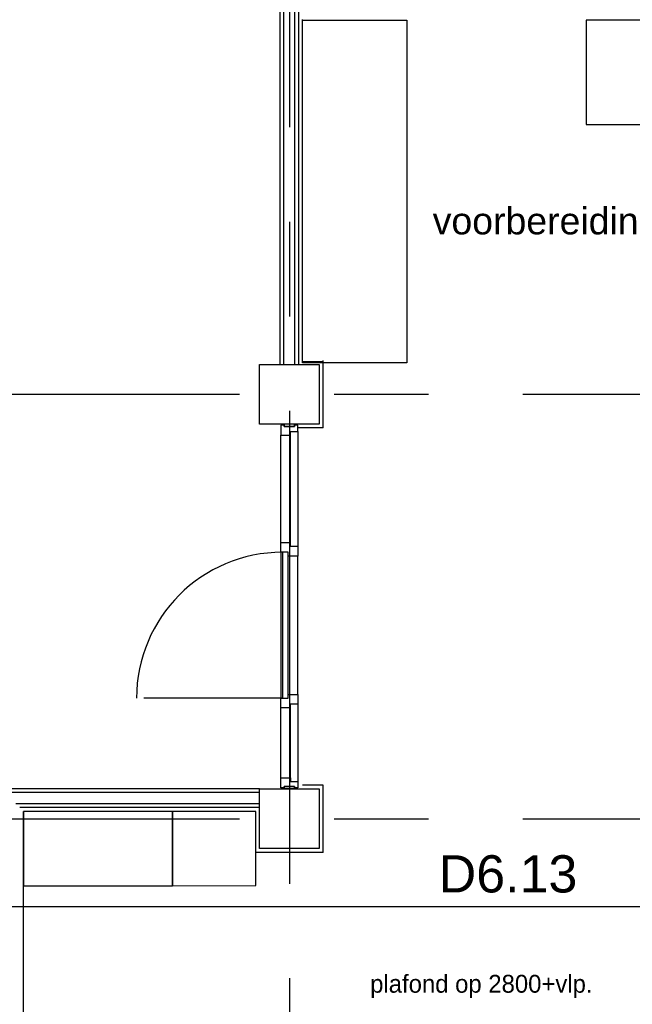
# Model space of a CAD drawing. Header units: millimetres. Extents: x -3528 to 122235, y -25886 to 25397.
# Tile 11 of 22: x 106937 to 111055, y -15156 to -8545. Entities that reach past the tile are written whole.
import ezdxf
from ezdxf.enums import TextEntityAlignment as Align

# ---------------------------------------------------------------- set-up
doc = ezdxf.new("R2010")
doc.units = ezdxf.units.MM
doc.header["$LTSCALE"] = 100
doc.header["$MEASUREMENT"] = 0
doc.linetypes.add('CENTER', pattern=[50.8, 31.75, -6.35, 6.35, -6.35])
doc.layers.get('0').update_dxf_attribs({"linetype": 'CONTINUOUS'})
for name, color, linetype in [('AL22----_BINNENWAND', 2, 'CONTINUOUS'), ('AL28----_CONSTRUCTIES', 4, 'CONTINUOUS'), ('AL32----_BINNENKOZIJN', 1, 'CONTINUOUS'), ('AL42----_TEGELWERK', 8, 'CONTINUOUS'), ('AL45----_PLAFONDHOOGTES', 1, 'CONTINUOUS'), ('AL72----_GEBRUIKERSVOORZIENINGEN', 1, 'CONTINUOUS'), ('AL73----_KEUKENINRICHTING', 1, 'CONTINUOUS'), ('BL$7----_DOORSNEDE', 8, 'CONTINUOUS'), ('BL$7----_STRAMIEN', 8, 'CONTINUOUS'), ('BL$8----_RUIMTENUMMER', 2, 'CONTINUOUS')]:
    doc.layers.add(name, color=color, linetype=linetype)
doc.styles.add('00_100', font='B-GBP.shx', dxfattribs={"height": 120})
doc.styles.add('B-01', font='b-gbp')
doc.styles.get("Standard").update_dxf_attribs({"font": 'arial.ttf'})

# ---------------------------------------------------------------- blocks, each defined once
blk = doc.blocks.new('MERK41')
at = {"color": 0, "linetype": 'ByBlock', "lineweight": -2}
for p, q in [((114, 2394), (114, 1620)), ((0, 1645), (0, 2369)), ((63.9, 1645), (64, 2369)), ((0, 1582), (0, 1645)), ((63.9, 1645), (0, 1645)), ((63.9, 1620), (63.9, 1645)), ((114, 1620), (63.9, 1620)), ((114, 1620), (114, 1557)), ((50, 1582), (0, 1582)), ((50, 1557), (50, 1582)), ((114, 1557), (50, 1557)), ((10, 602), (-920, 602)), ((0, 602), (50, 602)), ((0, 539), (0, 602)), ((50, 627), (114, 627)), ((50, 602), (50, 627)), ((114, 627), (114, 564)), ((0, 539), (63.9, 539)), ((0, 67), (0, 539)), ((63.9, 564), (114, 564)), ((63.9, 539), (63.9, 564)), ((64, 67), (63.9, 539)), ((114, 564), (114, 42))]:
    blk.add_line(p, q, dxfattribs=at)
for points in [[(0, 2436), (0, 2369), (64, 2369), (64, 2394), (114, 2394), (114, 2436), (91.1, 2436), (91, 2426), (23, 2426), (23, 2436)], [(0, 2436), (0, 2369), (64, 2369), (64, 2394), (114, 2394), (114, 2436), (91.1, 2436), (91, 2426), (23, 2426), (23, 2436)], [(0, 2436), (0, 2369), (64, 2369), (64, 2394), (114, 2394), (114, 2436), (91.1, 2436), (91, 2426), (23, 2426), (23, 2436)], [(0, 2436), (0, 2369), (64, 2369), (64, 2394), (114, 2394), (114, 2436), (91.1, 2436), (91, 2426), (23, 2426), (23, 2436)], [(23, 2443), (23, 2426), (91.1, 2426), (91.1, 2443)], [(23, 2443), (23, 2426), (91.1, 2426), (91.1, 2443)], [(23, 2443), (23, 2426), (91.1, 2426), (91.1, 2443)], [(23, 2443), (23, 2426), (91.1, 2426), (91.1, 2443)], [(50, 602), (50, 1582), (10, 1582), (10, 602)], [(0, 0), (0, 67), (64, 67), (64, 42), (114, 42), (114, 0), (91.1, 0), (91, 10), (23, 10), (23, 0)], [(23, -7), (23, 10), (91.1, 10), (91.1, -7)]]:
    blk.add_lwpolyline(points, close=True, dxfattribs=at)
blk.add_arc((10, 602), 980, 90, 180, dxfattribs=at)
at = {"color": 0, "linetype": 'ByBlock', "lineweight": -2, "style": 'B-01', "oblique": -180, "text_generation_flag": 6}
blk.add_attdef('KOZMERK', (157.7, 1521), '', height=150, rotation=90, dxfattribs=at)

msp = doc.modelspace()

# ---------------------------------------------------------------- linework, layer by layer
at = {"layer": 'AL22----_BINNENWAND'}
for p, q in [((108687.5, -10860.1), (108687.5, -8262.3)), ((108712.5, -10860.1), (108712.5, -8262.3)), ((108787.5, -10860.1), (108787.5, -8262.3)), ((108812.5, -10860.1), (108812.5, -8262.3)), ((108550, -13710.1), (106528, -13710.1)), ((108550, -13735.1), (106528, -13735.1)), ((108550, -13810.1), (106912.5, -13810.1)), ((108550, -13835.1), (106937.5, -13835.1))]:
    msp.add_line(p, q, dxfattribs=at)
at = {"layer": 'AL28----_CONSTRUCTIES'}
for points in [[(108550, -10860.1), (108950, -10860.1), (108950, -11260.1), (108550, -11260.1), (108550, -10860.1)], [(108550, -13710.1), (108950, -13710.1), (108950, -14110.1), (108550, -14110.1), (108550, -13710.1)]]:
    msp.add_lwpolyline(points, dxfattribs=at)
at = {"layer": 'AL32----_BINNENKOZIJN'}
for p, q in [((108693, -12121.1), (108693, -13101.1)), ((108807, -13076.1), (108807, -12146.1))]:
    msp.add_line(p, q, dxfattribs=at)
at = {"layer": 'AL42----_TEGELWERK'}
for p, q in [((108838.8, -10833.8), (108838.8, -8544.5)), ((108976.3, -10841.8), (108838.8, -10841.8)), ((108976.3, -11286.3), (108976.3, -10833.8)), ((108976.3, -11286.3), (108807, -11286.3)), ((108976.3, -13683.8), (108838.8, -13683.8)), ((108976.3, -14136.3), (108976.3, -13683.8)), ((108523.7, -13861.3), (106963.8, -13861.3)), ((106963.8, -18933.8), (106963.8, -13861.3)), ((108523.7, -14136.3), (108523.7, -13861.3)), ((108976.3, -14136.3), (108523.7, -14136.3))]:
    msp.add_line(p, q, dxfattribs=at)
at = {"layer": 'AL72----_GEBRUIKERSVOORZIENINGEN'}
for points in [[(106963.8, -14361.3), (107963.8, -14361.3), (107963.8, -13861.3), (106963.8, -13861.3)], [(107963.8, -14361.3), (108523.7, -14358.9), (108523.7, -13861.3), (107963.8, -13861.3)]]:
    msp.add_lwpolyline(points, close=True, dxfattribs=at)
at = {"layer": 'AL73----_KEUKENINRICHTING'}
for points in [[(108838.8, -10848.7), (108838.8, -8548.7), (109538.8, -8548.7), (109538.8, -10848.7)], [(110745, -9248.6), (114095, -9248.6), (114095, -8548.6), (110745, -8548.6)]]:
    msp.add_lwpolyline(points, close=True, dxfattribs=at)
at = {"layer": 'BL$7----_DOORSNEDE'}
msp.add_lwpolyline([(105449.6, -14500.3), (121370.8, -14500.3), (121370.8, -15029.7)], dxfattribs=at)
at = {"layer": 'BL$7----_STRAMIEN', "linetype": 'CENTER'}
for p, q in [((108750, 24388.1), (108750, -24827)), ((90000, -11060.1), (119627.7, -11060.1)), ((90000, -13910.1), (119627.7, -13910.1))]:
    msp.add_line(p, q, dxfattribs=at)

# ---------------------------------------------------------------- block references
at = {"layer": 'AL32----_BINNENKOZIJN'}
msp.add_blockref('MERK41', (108693, -13703.1), dxfattribs=at)

# ---------------------------------------------------------------- texts
at = {"layer": 'AL45----_PLAFONDHOOGTES', "style": '00_100'}
msp.add_text('plafond op 2800+vlp.', height=120, dxfattribs=at).set_placement((109292.9, -15078.5))
at = {"layer": 'AL73----_KEUKENINRICHTING'}
msp.add_text('voorbereiding  vaatwas-spoel', height=180, dxfattribs=at).set_placement((111348.6, -9896.3), align=Align.MIDDLE_CENTER)
at = {"layer": 'BL$8----_RUIMTENUMMER'}
msp.add_text('D6.13', height=250, dxfattribs=at).set_placement((110219.5, -14280.4), align=Align.MIDDLE_CENTER)

doc.saveas('drawing.dxf')
